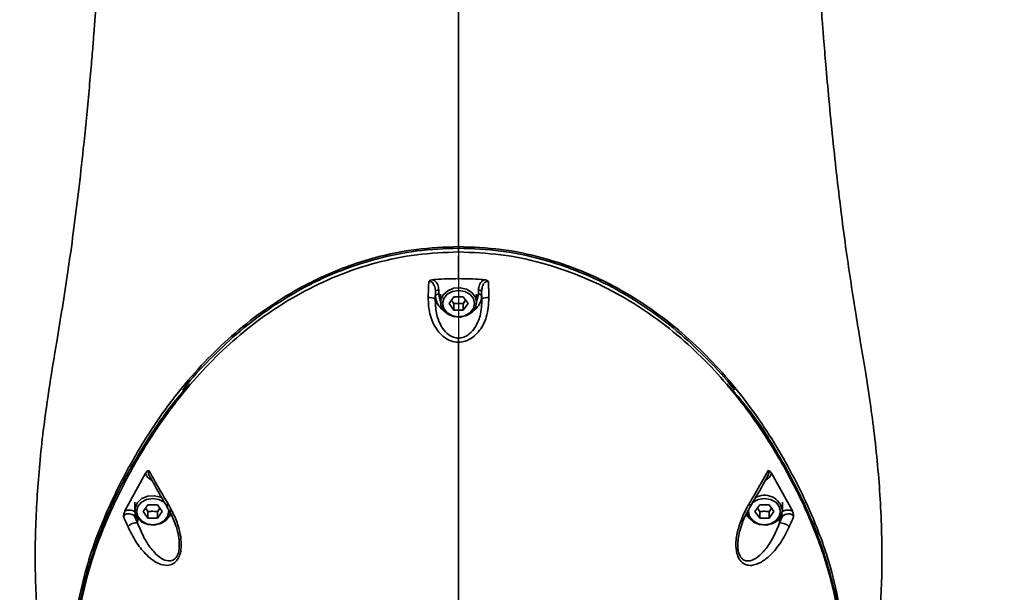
# Model space of a CAD drawing. Header units: millimetres. Extents: x -27 to 8086, y 0 to 7529.
# Tile 29 of 51: x 3354 to 3504, y 4903 to 4990. Entities that reach past the tile are written whole.
import ezdxf

# ---------------------------------------------------------------- set-up
doc = ezdxf.new("R2010")
doc.units = ezdxf.units.MM
doc.header["$LTSCALE"] = 10
doc.header["$PDSIZE"] = -1
doc.linetypes.add('CENTER', pattern=[10.16, 6.35, -1.27, 1.27, -1.27])
doc.layers.add('中心线层', color=1, linetype='CENTER')
doc.dimstyles.new('ISO-25', dxfattribs={"dimtxt": 50, "dimasz": 40, "dimexe": 10, "dimexo": 10, "dimgap": 8, "dimtad": 1, "dimdec": 1, "dimtxsty": 'Standard', "dimcen": 2.5, "dimclrd": 1, "dimclre": 1, "dimclrt": 3, "dimadec": 0, "dimazin": 0, "dimtfac": 1, "dimtdec": 1, "dimtmove": 0, "dimatfit": 3, "dimfxl": 1, "dimarcsym": 0})

# ---------------------------------------------------------------- blocks, each defined once
blk = doc.blocks.new('*D179')
at = {"layer": 'Defpoints', "color": 0, "linetype": 'ByBlock', "transparency": 16777216}
for p in [(3578.78, 5388.28), (3464.89, 4898.28), (3661.71, 4898.28)]:
    blk.add_point(p, dxfattribs=at)
at = {"layer": '中心线层', "color": 1, "linetype": 'ByBlock', "lineweight": -2, "transparency": 16777216}
for p, q in [((3588.78, 5388.28), (3671.71, 5388.28)), ((3661.71, 5348.28), (3661.71, 4938.28)), ((3474.89, 4898.28), (3671.71, 4898.28))]:
    blk.add_line(p, q, dxfattribs=at)
at = {"layer": '中心线层', "color": 1, "linetype": 'ByBlock', "transparency": 16777216}
for points in [[(3655.04, 5348.28), (3668.37, 5348.28), (3661.71, 5388.28)], [(3655.04, 4938.28), (3668.37, 4938.28), (3661.71, 4898.28)]]:
    blk.add_solid(points, dxfattribs=at)
at = {"layer": '中心线层', "color": 3, "linetype": 'ByBlock', "transparency": 16777216, "insert": (3628.43, 5143.28), "char_height": 50, "attachment_point": 5, "rotation": 90}
blk.add_mtext('490', dxfattribs=at)
blk = doc.blocks.new('*D184')
at = {"layer": 'Defpoints', "color": 0, "linetype": 'ByBlock', "transparency": 16777216}
for p in [(2267.4, 5884.78), (3420.84, 5884.78), (3420.84, 4680.78)]:
    blk.add_point(p, dxfattribs=at)
at = {"layer": '中心线层', "color": 1, "linetype": 'ByBlock', "lineweight": -2, "transparency": 16777216}
for p, q in [((3410.84, 5884.78), (2257.4, 5884.78)), ((2267.4, 4720.78), (2267.4, 5844.78)), ((3410.84, 4680.78), (2257.4, 4680.78))]:
    blk.add_line(p, q, dxfattribs=at)
at = {"layer": '中心线层', "color": 1, "linetype": 'ByBlock', "transparency": 16777216}
for points in [[(2260.74, 5844.78), (2274.07, 5844.78), (2267.4, 5884.78)], [(2260.74, 4720.78), (2274.07, 4720.78), (2267.4, 4680.78)]]:
    blk.add_solid(points, dxfattribs=at)
at = {"layer": '中心线层', "color": 3, "linetype": 'ByBlock', "transparency": 16777216, "insert": (2234.12, 5282.78), "char_height": 50, "attachment_point": 5, "rotation": 90}
blk.add_mtext('1204', dxfattribs=at)

msp = doc.modelspace()

# ---------------------------------------------------------------- linework, layer by layer
at = {"linetype": 'Continuous', "lineweight": 35}
for p, q in [((3420.84, 4954.88), (3420.84, 4955.45)), ((3420.84, 4954.3), (3420.84, 4950.8)), ((3417.31, 4948.79), (3417.27, 4947.7)), ((3417.31, 4948.14), (3417.31, 4948.79)), ((3417.81, 4949.07), (3417.81, 4948.42)), ((3423.86, 4948.42), (3423.86, 4949.07)), ((3424.4, 4947.7), (3424.36, 4948.79)), ((3424.36, 4948.79), (3424.36, 4948.14)), ((3417.27, 4947.7), (3417.31, 4948.14)), ((3418.09, 4948.42), (3418.09, 4947.15)), ((3419.39, 4946.98), (3420.12, 4948.01)), ((3420.12, 4948.01), (3421.56, 4948.01)), ((3421.56, 4948.01), (3422.28, 4946.98)), ((3421.56, 4946.96), (3421.91, 4947.51)), ((3423.59, 4947.15), (3423.59, 4948.42)), ((3424.4, 4947.7), (3424.36, 4948.14)), ((3420.12, 4945.96), (3419.39, 4946.98)), ((3420.12, 4946.96), (3420.12, 4945.96)), ((3421.56, 4945.96), (3420.12, 4945.96)), ((3422.28, 4946.98), (3421.56, 4945.96)), ((3421.56, 4946.96), (3421.56, 4945.96)), ((3373.02, 4921.05), (3369.85, 4915.3)), ((3374.01, 4919.95), (3373.64, 4920.2)), ((3468.03, 4920.2), (3467.69, 4919.96)), ((3471.83, 4915.3), (3468.66, 4921.05)), ((3371.36, 4916.64), (3371.36, 4915.38)), ((3372.67, 4915.21), (3373.39, 4916.23)), ((3373.39, 4916.23), (3374.83, 4916.23)), ((3374.83, 4916.23), (3375.55, 4915.21)), ((3374.83, 4915.18), (3375.18, 4915.73)), ((3376.56, 4915.21), (3376.51, 4915.62)), ((3466.12, 4915.21), (3466.84, 4916.23)), ((3466.84, 4916.23), (3468.29, 4916.23)), ((3468.29, 4916.23), (3469.01, 4915.21)), ((3468.29, 4915.18), (3468.64, 4915.73)), ((3470.32, 4915.38), (3470.32, 4916.64)), ((3371.35, 4914.5), (3371.8, 4913.46)), ((3371.75, 4914.22), (3371.35, 4914.5)), ((3373.39, 4914.18), (3372.67, 4915.21)), ((3373.39, 4915.18), (3373.39, 4914.18)), ((3374.83, 4914.18), (3373.39, 4914.18)), ((3375.55, 4915.21), (3374.83, 4914.18)), ((3374.83, 4915.18), (3374.83, 4914.18)), ((3376.98, 4914.69), (3376.47, 4914.23)), ((3465.2, 4914.23), (3464.71, 4914.68)), ((3466.84, 4914.18), (3466.12, 4915.21)), ((3466.84, 4915.18), (3466.84, 4914.18)), ((3468.29, 4914.18), (3466.84, 4914.18)), ((3469.01, 4915.21), (3468.29, 4914.18)), ((3468.29, 4915.18), (3468.29, 4914.18)), ((3469.87, 4913.46), (3470.32, 4914.5)), ((3470.32, 4914.5), (3469.93, 4914.22)), ((3371.8, 4913.46), (3371.84, 4914.11)), ((3469.87, 4913.46), (3469.83, 4914.11))]:
    msp.add_line(p, q, dxfattribs=at)
at = {"linetype": 'Continuous', "lineweight": 35, "flags": 128}
for points in [[(3417.81, 4949.07), (3417.72, 4949.06), (3417.63, 4949.05), (3417.54, 4949.02), (3417.47, 4948.99), (3417.41, 4948.95), (3417.36, 4948.9), (3417.33, 4948.85), (3417.31, 4948.79)], [(3423.59, 4947.15), (3423.4, 4946.34), (3422.87, 4945.64), (3422.06, 4945.14), (3421.09, 4944.91), (3420.08, 4944.99), (3419.18, 4945.36), (3418.5, 4945.97), (3418.13, 4946.74), (3418.13, 4947.57), (3418.5, 4948.34), (3419.18, 4948.95), (3420.08, 4949.32), (3421.09, 4949.4), (3422.06, 4949.17), (3422.87, 4948.67), (3423.4, 4947.97), (3423.59, 4947.15)], [(3423.29, 4946.98), (3423.1, 4947.75), (3422.57, 4948.4), (3421.77, 4948.84), (3420.84, 4948.99), (3419.9, 4948.84), (3419.1, 4948.4), (3418.57, 4947.75), (3418.39, 4946.98), (3418.57, 4946.21), (3419.1, 4945.56), (3419.9, 4945.13), (3420.84, 4944.98), (3421.77, 4945.13), (3422.57, 4945.56), (3423.1, 4946.21), (3423.29, 4946.98)], [(3423.86, 4949.07), (3423.96, 4949.06), (3424.05, 4949.05), (3424.13, 4949.02), (3424.21, 4948.99), (3424.27, 4948.95), (3424.32, 4948.9), (3424.35, 4948.85), (3424.36, 4948.79)], [(3417.81, 4948.42), (3417.72, 4948.41), (3417.63, 4948.4), (3417.54, 4948.37), (3417.47, 4948.34), (3417.41, 4948.3), (3417.36, 4948.25), (3417.33, 4948.2), (3417.31, 4948.14)], [(3417.81, 4948.42), (3417.99, 4947.57), (3418.09, 4947.38)], [(3423.59, 4947.38), (3423.68, 4947.57), (3423.86, 4948.42)], [(3423.86, 4948.42), (3423.96, 4948.41), (3424.05, 4948.4), (3424.13, 4948.37), (3424.21, 4948.34), (3424.27, 4948.3), (3424.32, 4948.25), (3424.35, 4948.2), (3424.36, 4948.14)], [(3420.84, 4941.08), (3420.84, 4941.17), (3420.84, 4941.26), (3420.84, 4941.35), (3420.84, 4941.43), (3420.84, 4941.51), (3420.84, 4941.58), (3420.84, 4941.65), (3420.84, 4941.71)], [(3376.86, 4915.38), (3376.67, 4914.57), (3376.14, 4913.86), (3375.33, 4913.36), (3374.36, 4913.14), (3373.36, 4913.21), (3372.45, 4913.58), (3371.77, 4914.19), (3371.41, 4914.97), (3371.41, 4915.79), (3371.77, 4916.57), (3372.45, 4917.18), (3373.36, 4917.55), (3374.36, 4917.62), (3375.33, 4917.4), (3375.51, 4917.32)], [(3376.09, 4916.39), (3375.84, 4916.63), (3375.05, 4917.06), (3374.11, 4917.21), (3373.17, 4917.06), (3372.38, 4916.63), (3371.84, 4915.98), (3371.66, 4915.21), (3371.84, 4914.44), (3372.38, 4913.79), (3373.17, 4913.35), (3374.11, 4913.2), (3375.05, 4913.35), (3375.84, 4913.79), (3376.37, 4914.44), (3376.56, 4915.21), (3376.56, 4915.21)], [(3470.02, 4915.21), (3469.83, 4915.98), (3469.3, 4916.63), (3468.5, 4917.06), (3467.57, 4917.21), (3466.63, 4917.06), (3465.83, 4916.63), (3465.66, 4916.47)], [(3470.32, 4915.38), (3470.13, 4914.57), (3469.6, 4913.86), (3468.79, 4913.36), (3467.82, 4913.14), (3466.81, 4913.21), (3465.91, 4913.58), (3465.23, 4914.19), (3464.86, 4914.97), (3464.84, 4915.05)], [(3465.16, 4915.59), (3465.12, 4915.21), (3465.3, 4914.44), (3465.83, 4913.79), (3466.63, 4913.35), (3467.57, 4913.2), (3468.5, 4913.35), (3469.3, 4913.79), (3469.83, 4914.44), (3470.02, 4915.21), (3470.02, 4915.21)]]:
    msp.add_lwpolyline(points, dxfattribs=at)
at = {"linetype": 'Continuous', "lineweight": 35}
for centre, radius, start, end in [((3416.39, 4945.89), 2.01, 63.8941, 95.5947), ((3420.05, 4948.24), 2.74, 182.0132, 234.9314), ((3421.63, 4948.24), 2.74, 305.0686, 357.9868), ((3425.29, 4945.89), 2.01, 84.4049, 116.109), ((3467.57, 4914.92), 2.78, 9.5096, 121.4128), ((3376.79, 4916.04), 0.484, 133.2766, 203.7), ((3464.89, 4916.04), 0.483, 336.1555, 46.7452), ((3372.12, 4914.4), 0.77, 149.1689, 172.5785), ((3469.56, 4914.4), 0.771, 7.4306, 30.9218), ((3371.6, 4911.85), 1.63, 82.9534, 140.9754), ((3470.07, 4911.84), 1.63, 39.0271, 97.0398)]:
    msp.add_arc(centre, radius, start, end, dxfattribs=at)
for points, knots in [([(3377.86, 5419.56), (3377.03, 5418.4), (3375.24, 5415.91), (3372.94, 5411.83), (3371.04, 5407.85), (3369.4, 5403.57), (3368.09, 5399.22), (3367, 5394.58), (3366.13, 5389.44), (3365.51, 5383.77), (3365.17, 5378.29), (3365.01, 5373.13), (3364.98, 5367.77), (3365.09, 5361.77), (3365.37, 5354.92), (3365.8, 5347.57), (3366.3, 5340.06), (3366.78, 5332.75), (3367.18, 5326.14), (3367.49, 5320.43), (3367.74, 5315.76), (3367.93, 5311.91), (3368.09, 5308.32), (3368.28, 5304.19), (3368.49, 5299.08), (3368.73, 5292.99), (3368.97, 5286.15), (3369.2, 5278.79), (3369.41, 5271.21), (3369.6, 5263.62), (3369.77, 5256.04), (3370.04, 5242.1), (3370.34, 5222.21), (3370.54, 5196.69), (3370.58, 5172.22), (3370.5, 5152.36), (3370.37, 5136.74), (3370.24, 5124.82), (3370.06, 5112.35), (3369.83, 5099.06), (3369.52, 5084.91), (3369.12, 5069.86), (3368.62, 5054.02), (3368.09, 5040.03), (3367.59, 5028.53), (3367.18, 5020.01), (3366.76, 5012.43), (3366.36, 5005.76), (3365.99, 5000.05), (3365.7, 4995.89), (3365.5, 4993.09), (3365.37, 4991.44), (3365.26, 4990), (3365.13, 4988.35), (3364.95, 4986.06), (3364.68, 4982.84), (3364.34, 4978.98), (3363.94, 4974.83), (3363.43, 4969.84), (3362.8, 4964.17), (3362.01, 4957.9), (3361.19, 4952.02), (3360.33, 4946.48), (3359.38, 4940.74), (3358.33, 4934.45), (3357.44, 4928.24), (3356.84, 4922.59), (3356.45, 4917.69), (3356.21, 4912.85), (3356.14, 4908.63), (3356.19, 4905), (3356.32, 4901.92), (3356.54, 4898.69), (3356.89, 4895.42), (3357.3, 4892.53), (3357.74, 4890.04), (3358.26, 4887.56), (3358.92, 4884.84), (3359.77, 4881.95), (3360.64, 4879.37), (3361.49, 4877.13), (3362.41, 4874.93), (3363.63, 4872.29), (3365.26, 4869.16), (3367.2, 4865.95), (3369.14, 4863.12), (3371.13, 4860.5), (3373.31, 4857.92), (3375.92, 4855.15), (3378.93, 4852.37), (3381.83, 4849.94), (3383.83, 4848.63), (3384.57, 4848.14)], [0, 0, 0, 0, 0.0072827, 0.0155421, 0.0239023, 0.0319123, 0.0401683, 0.0471801, 0.0566268, 0.0679436, 0.0781995, 0.0871866, 0.0961327, 0.107048, 0.1189343, 0.1314205, 0.1445031, 0.1572507, 0.1686769, 0.1782288, 0.186306, 0.1924978, 0.1978552, 0.2045566, 0.2135299, 0.2238896, 0.2355464, 0.248397, 0.2613272, 0.2741525, 0.2870115, 0.2998763, 0.3450887, 0.3882474, 0.4296986, 0.4696067, 0.4893142, 0.5091245, 0.5302688, 0.5527843, 0.5767486, 0.602296, 0.6293663, 0.6573855, 0.6735242, 0.6879347, 0.7007854, 0.712143, 0.7219194, 0.7299331, 0.733354, 0.7361735, 0.7383842, 0.7406737, 0.7446146, 0.750135, 0.757157, 0.7643691, 0.7713901, 0.7827272, 0.7935047, 0.8036804, 0.8131846, 0.8222728, 0.8334821, 0.8456516, 0.854476, 0.8626482, 0.8711163, 0.8800565, 0.8853328, 0.8908519, 0.8966647, 0.9028204, 0.9086681, 0.9127249, 0.9162916, 0.9217132, 0.9273753, 0.932099, 0.9359107, 0.9396636, 0.9442122, 0.9507401, 0.9575989, 0.9632544, 0.9682261, 0.9744024, 0.9806059, 0.9877838, 0.995494, 1, 1, 1, 1]), ([(3456.62, 4847.78), (3457.5, 4848.37), (3459.78, 4849.89), (3463.07, 4852.63), (3466.36, 4855.75), (3469.02, 4858.65), (3471.15, 4861.26), (3473.07, 4863.87), (3475.02, 4866.81), (3476.92, 4870.08), (3478.53, 4873.29), (3479.77, 4876.1), (3480.84, 4878.81), (3481.88, 4881.84), (3482.78, 4884.93), (3483.45, 4887.71), (3483.93, 4890.03), (3484.37, 4892.52), (3484.79, 4895.42), (3485.13, 4898.69), (3485.36, 4901.93), (3485.52, 4905.86), (3485.53, 4910.43), (3485.35, 4915.72), (3484.99, 4920.99), (3484.47, 4926.15), (3483.8, 4931.36), (3483.03, 4936.37), (3482.25, 4941.03), (3481.23, 4947.16), (3479.97, 4955.39), (3478.58, 4966.43), (3477.61, 4975.93), (3476.97, 4983.09), (3476.64, 4987.08), (3476.41, 4990.01), (3476.22, 4992.48), (3476.03, 4995.14), (3475.8, 4998.37), (3475.51, 5002.71), (3475.16, 5008.23), (3474.77, 5014.97), (3474.39, 5022.18), (3473.84, 5033.74), (3473.21, 5049.43), (3472.56, 5069.05), (3472.07, 5088.19), (3471.7, 5106.7), (3471.43, 5124.64), (3471.26, 5140.38), (3471.17, 5154), (3471.12, 5165.74), (3471.11, 5177.75), (3471.13, 5190.38), (3471.19, 5203.83), (3471.31, 5218.14), (3471.49, 5233.3), (3471.72, 5246.92), (3471.96, 5258.72), (3472.18, 5268.15), (3472.42, 5277), (3472.66, 5284.98), (3472.91, 5292.09), (3473.13, 5297.64), (3473.3, 5301.8), (3473.42, 5304.73), (3473.53, 5307.31), (3473.63, 5309.5), (3473.72, 5311.37), (3473.81, 5313.27), (3473.93, 5315.59), (3474.12, 5319.23), (3474.39, 5324.21), (3474.76, 5330.53), (3475.2, 5337.53), (3475.69, 5344.84), (3476.15, 5352.13), (3476.49, 5359.05), (3476.65, 5364.95), (3476.69, 5369.76), (3476.64, 5373.76), (3476.52, 5377.74), (3476.28, 5381.96), (3475.91, 5386.23), (3475.4, 5390.19), (3474.85, 5393.49), (3474.27, 5396.3), (3473.64, 5398.9), (3472.89, 5401.55), (3471.98, 5404.34), (3470.9, 5407.14), (3469.51, 5410.27), (3467.5, 5414.05), (3465.64, 5417.17), (3464.45, 5418.69), (3464.3, 5418.89)], [0, 0, 0, 0, 0.005437, 0.014069, 0.021987, 0.028737, 0.03434, 0.039275, 0.045281, 0.052289, 0.058496, 0.063541, 0.067907, 0.073402, 0.080219, 0.084792, 0.088368, 0.092429, 0.098283, 0.104445, 0.110266, 0.115791, 0.125687, 0.135105, 0.143994, 0.153212, 0.161719, 0.171044, 0.179079, 0.185835, 0.202871, 0.221889, 0.24266, 0.251639, 0.258542, 0.263104, 0.266609, 0.27115, 0.276694, 0.283126, 0.293281, 0.304838, 0.317498, 0.330014, 0.363757, 0.39741, 0.429916, 0.461195, 0.491628, 0.521256, 0.541313, 0.560934, 0.581002, 0.602432, 0.625231, 0.649467, 0.675232, 0.702407, 0.718821, 0.735304, 0.750374, 0.763879, 0.775953, 0.786588, 0.792147, 0.797145, 0.801529, 0.805253, 0.808299, 0.811066, 0.814969, 0.820124, 0.829579, 0.84035, 0.852377, 0.865256, 0.877671, 0.889519, 0.900723, 0.908483, 0.915229, 0.922306, 0.930229, 0.93873, 0.945833, 0.951848, 0.956659, 0.96084, 0.965723, 0.970795, 0.976144, 0.981754, 0.990102, 0.998709, 1, 1, 1, 1]), ([(3420.84, 5340.38), (3420.84, 5337.46), (3420.84, 5331.65), (3420.84, 5322.89), (3420.84, 5314.09), (3420.84, 5305.56), (3420.84, 5297.77), (3420.84, 5291.16), (3420.84, 5285.64), (3420.84, 5280.97), (3420.84, 5276.79), (3420.84, 5272.92), (3420.84, 5267.44), (3420.84, 5259.82), (3420.84, 5249.76), (3420.84, 5238.9), (3420.84, 5226.27), (3420.84, 5212.31), (3420.84, 5197.08), (3420.84, 5181.98), (3420.84, 5166.81), (3420.84, 5151.89), (3420.84, 5137.3), (3420.84, 5123.14), (3420.84, 5109.09), (3420.84, 5095.04), (3420.84, 5080.7), (3420.84, 5066.04), (3420.84, 5054.31), (3420.84, 5045.85), (3420.84, 5040.8), (3420.84, 5036.15), (3420.84, 5031.84), (3420.84, 5027.68), (3420.84, 5023.35), (3420.84, 5018.49), (3420.84, 5013.48), (3420.84, 5008.25), (3420.84, 5002.82), (3420.84, 4996.62), (3420.84, 4989.86), (3420.84, 4980.65), (3420.84, 4969.25), (3420.84, 4960.22), (3420.84, 4955.7)], [0, 0, 0, 0, 0.022817, 0.045494, 0.068514, 0.091557, 0.112033, 0.129251, 0.143049, 0.155018, 0.165682, 0.175566, 0.185194, 0.208296, 0.234881, 0.263575, 0.292817, 0.33322, 0.372337, 0.411331, 0.450769, 0.490489, 0.527503, 0.564335, 0.600737, 0.636868, 0.673753, 0.712389, 0.751089, 0.765128, 0.778317, 0.790412, 0.801355, 0.811853, 0.822811, 0.835136, 0.849735, 0.861869, 0.875897, 0.892135, 0.910299, 0.92869, 0.964277, 1, 1, 1, 1]), ([(3420.84, 4955.7), (3418.68, 4955.61), (3414.37, 4955.44), (3408.77, 4954.27), (3404.08, 4952.8), (3400.2, 4951.22), (3395.94, 4949.08), (3391.34, 4946.22), (3386.68, 4942.59), (3382.42, 4938.56), (3378.23, 4933.84), (3374.14, 4928.28), (3370.35, 4921.98), (3367.39, 4915.98), (3365.14, 4910.41), (3363.56, 4905.28), (3362.47, 4900.07), (3361.8, 4894.22), (3361.84, 4887.76), (3362.71, 4880.76), (3364.54, 4873.9), (3367.38, 4867.26), (3370.97, 4861.26), (3374.07, 4857.74), (3375.49, 4856.14)], [0, 0, 0, 0, 0.042192, 0.084205, 0.112324, 0.140479, 0.168738, 0.210142, 0.253175, 0.294314, 0.337258, 0.392564, 0.44912, 0.504922, 0.546867, 0.589128, 0.631185, 0.673036, 0.729302, 0.785207, 0.84092, 0.896623, 0.952791, 1, 1, 1, 1]), ([(3418.45, 4836.63), (3416.79, 4836.69), (3412.69, 4836.85), (3406.28, 4838.04), (3399.34, 4840.04), (3392.8, 4842.81), (3386.73, 4846.23), (3381.23, 4850.24), (3376.09, 4854.99), (3371.49, 4860.51), (3367.64, 4866.78), (3364.84, 4873.4), (3363.01, 4880.23), (3362.14, 4887.2), (3362.09, 4894.23), (3363.02, 4901.21), (3364.78, 4908.09), (3367.39, 4914.77), (3370.62, 4921.3), (3374.4, 4927.58), (3378.48, 4933.13), (3382.66, 4937.83), (3386.9, 4941.84), (3391.53, 4945.46), (3396.67, 4948.65), (3402.2, 4951.31), (3408.16, 4953.31), (3414.42, 4954.62), (3418.7, 4954.79), (3420.84, 4954.88)], [0, 0, 0, 0, 0.024504, 0.060573, 0.096731, 0.132958, 0.169129, 0.205393, 0.241369, 0.283423, 0.325693, 0.36757, 0.40948, 0.451561, 0.493905, 0.536019, 0.578076, 0.620432, 0.662466, 0.705073, 0.74672, 0.779038, 0.809982, 0.842333, 0.87344, 0.905063, 0.93686, 0.968369, 1, 1, 1, 1]), ([(3378.69, 4933.77), (3378.77, 4933.88), (3379.97, 4935.51), (3382.69, 4938.39), (3386.89, 4942.42), (3391.54, 4946.03), (3396.66, 4949.23), (3402.2, 4951.88), (3408.16, 4953.89), (3414.42, 4955.2), (3418.7, 4955.37), (3420.84, 4955.45)], [0, 0, 0, 0, 0.008461, 0.134979, 0.256119, 0.382764, 0.504543, 0.628339, 0.752821, 0.876172, 1, 1, 1, 1]), ([(3475.33, 4870.11), (3475.91, 4871.38), (3477.48, 4874.85), (3478.94, 4880.8), (3479.85, 4887.82), (3479.88, 4894.87), (3478.94, 4901.87), (3477.17, 4908.75), (3474.77, 4914.89), (3472.15, 4920.35), (3469.45, 4925.16), (3466.44, 4929.79), (3463.04, 4934.29), (3459.27, 4938.54), (3455, 4942.58), (3450.34, 4946.21), (3445.19, 4949.43), (3439.64, 4952.09), (3433.66, 4954.1), (3427.35, 4955.44), (3423.01, 4955.61), (3420.84, 4955.7)], [0, 0, 0, 0, 0.03708, 0.10136, 0.165195, 0.229937, 0.293969, 0.357479, 0.421984, 0.470032, 0.51785, 0.56659, 0.613423, 0.662791, 0.710074, 0.759316, 0.806701, 0.854933, 0.902819, 0.951296, 1, 1, 1, 1]), ([(3420.84, 4955.45), (3423, 4955.37), (3427.31, 4955.19), (3433.57, 4953.87), (3439.51, 4951.86), (3445.02, 4949.22), (3450.14, 4946.02), (3454.8, 4942.41), (3458.99, 4938.37), (3461.74, 4935.49), (3462.93, 4933.85), (3463, 4933.75)], [0, 0, 0, 0, 0.124727, 0.248923, 0.371662, 0.495371, 0.616982, 0.743435, 0.864928, 0.991845, 1, 1, 1, 1]), ([(3420.84, 4954.88), (3423, 4954.79), (3427.31, 4954.62), (3433.57, 4953.3), (3439.51, 4951.29), (3445.02, 4948.65), (3450.15, 4945.45), (3454.79, 4941.84), (3459.03, 4937.82), (3463.55, 4932.73), (3468.12, 4926.36), (3472.45, 4918.74), (3475.98, 4910.83), (3478.43, 4902.66), (3479.58, 4894.75), (3479.54, 4887.26), (3478.68, 4880.26), (3476.84, 4873.4), (3474.03, 4866.76), (3470.16, 4860.48), (3465.32, 4854.68), (3459.55, 4849.46), (3452.96, 4844.96), (3445.63, 4841.27), (3437.72, 4838.58), (3430.18, 4836.95), (3425.3, 4836.74), (3423.26, 4836.65)], [0, 0, 0, 0, 0.031892, 0.063648, 0.095032, 0.126663, 0.157758, 0.190092, 0.221157, 0.253608, 0.303468, 0.354268, 0.405081, 0.455309, 0.505776, 0.548341, 0.590295, 0.63254, 0.674715, 0.716806, 0.759126, 0.801245, 0.843463, 0.885552, 0.927891, 0.969817, 1, 1, 1, 1]), ([(3416.19, 4947.89), (3416.21, 4948.55), (3416.25, 4949.38), (3416.28, 4950.21), (3416.28, 4950.38)], [0, 0, 0, 0, 0.7940023, 1, 1, 1, 1]), ([(3416.28, 4950.38), (3416.29, 4950.38), (3416.37, 4950.45), (3416.56, 4950.58), (3416.79, 4950.62), (3416.9, 4950.64)], [0, 0, 0, 0, 0.009503, 0.47921, 1, 1, 1, 1]), ([(3417.31, 4948.79), (3417.3, 4949.05), (3417.27, 4949.46), (3417.06, 4949.94), (3416.82, 4950.23), (3416.58, 4950.36), (3416.4, 4950.39), (3416.31, 4950.38), (3416.29, 4950.38), (3416.28, 4950.38)], [0, 0, 0, 0, 0.36552, 0.596252, 0.758473, 0.879135, 0.96293, 0.995889, 1, 1, 1, 1]), ([(3420.84, 4950.8), (3419.67, 4950.78), (3418.35, 4950.75), (3417.05, 4950.65), (3416.9, 4950.64)], [0, 0, 0, 0, 0.889136, 1, 1, 1, 1]), ([(3416.9, 4950.64), (3416.93, 4950.62), (3417.11, 4950.54), (3417.4, 4950.29), (3417.74, 4949.78), (3417.78, 4949.33), (3417.81, 4949.07)], [0, 0, 0, 0, 0.0511674, 0.2702642, 0.560634, 1, 1, 1, 1]), ([(3424.77, 4950.64), (3424.63, 4950.65), (3423.32, 4950.75), (3422.01, 4950.78), (3420.84, 4950.8)], [0, 0, 0, 0, 0.110859, 1, 1, 1, 1]), ([(3423.86, 4949.07), (3423.89, 4949.33), (3423.94, 4949.78), (3424.27, 4950.29), (3424.57, 4950.54), (3424.74, 4950.62), (3424.77, 4950.64)], [0, 0, 0, 0, 0.439374, 0.72976, 0.948869, 1, 1, 1, 1]), ([(3425.39, 4950.38), (3425.39, 4950.38), (3425.32, 4950.39), (3425.23, 4950.39), (3425.06, 4950.34), (3424.85, 4950.23), (3424.62, 4949.95), (3424.4, 4949.46), (3424.38, 4949.05), (3424.36, 4948.79)], [0, 0, 0, 0, 0.004089, 0.087455, 0.120847, 0.241515, 0.403742, 0.634482, 1, 1, 1, 1]), ([(3424.77, 4950.64), (3424.89, 4950.62), (3425.11, 4950.58), (3425.31, 4950.45), (3425.39, 4950.38), (3425.39, 4950.38)], [0, 0, 0, 0, 0.52078, 0.990498, 1, 1, 1, 1]), ([(3425.39, 4950.38), (3425.41, 4949.79), (3425.44, 4948.96), (3425.48, 4948.13), (3425.48, 4947.89)], [0, 0, 0, 0, 0.711206, 1, 1, 1, 1]), ([(3420.84, 4941.08), (3420.84, 4941.08), (3420.43, 4941.08), (3419.62, 4941.23), (3418.41, 4941.94), (3417.22, 4943.31), (3416.3, 4945.39), (3416.23, 4947.05), (3416.19, 4947.89)], [0, 0, 0, 0, 0.000007, 0.131971, 0.262741, 0.452893, 0.72265, 1, 1, 1, 1]), ([(3417.27, 4947.7), (3417.29, 4946.97), (3417.34, 4945.53), (3418.01, 4943.71), (3418.93, 4942.49), (3419.82, 4941.89), (3420.45, 4941.72), (3420.77, 4941.71), (3420.84, 4941.71)], [0, 0, 0, 0, 0.289413, 0.567014, 0.755416, 0.87914, 0.975209, 1, 1, 1, 1]), ([(3419.77, 4947.51), (3419.77, 4947.51), (3419.89, 4947.36), (3420, 4947.15), (3420.12, 4946.96)], [0, 0, 0, 0, 0.038259, 1, 1, 1, 1]), ([(3425.48, 4947.89), (3425.42, 4946.89), (3425.32, 4945.12), (3424.27, 4943.04), (3423.09, 4941.81), (3421.94, 4941.2), (3421.18, 4941.08), (3420.84, 4941.08), (3420.84, 4941.08)], [0, 0, 0, 0, 0.331138, 0.579997, 0.753475, 0.888665, 0.999993, 1, 1, 1, 1]), ([(3420.84, 4941.71), (3421.11, 4941.74), (3421.71, 4941.81), (3422.61, 4942.38), (3423.52, 4943.48), (3424.3, 4945.3), (3424.37, 4946.82), (3424.4, 4947.7)], [0, 0, 0, 0, 0.101436, 0.228614, 0.399514, 0.654445, 1, 1, 1, 1]), ([(3420.12, 4946.96), (3420.3, 4946.98), (3420.73, 4947.04), (3421.22, 4947.01), (3421.51, 4946.96), (3421.56, 4946.96)], [0, 0, 0, 0, 0.388748, 0.899654, 1, 1, 1, 1]), ([(3420.84, 4941.08), (3420.84, 4937.99), (3420.84, 4931.82), (3420.84, 4922.52), (3420.84, 4913.17), (3420.84, 4903.82), (3420.84, 4894.55), (3420.84, 4885.44), (3420.84, 4877.48), (3420.84, 4870.71), (3420.84, 4864.87), (3420.84, 4859.21), (3420.84, 4853.74), (3420.84, 4848.88), (3420.84, 4844.97), (3420.84, 4841.95), (3420.84, 4839.8), (3420.84, 4838.39), (3420.84, 4837.56), (3420.84, 4837.28), (3420.84, 4837.16)], [0, 0, 0, 0, 0.064178, 0.128343, 0.192491, 0.256493, 0.32058, 0.384625, 0.448986, 0.494832, 0.53993, 0.58905, 0.642974, 0.696614, 0.749595, 0.80286, 0.856116, 0.909363, 0.962682, 1, 1, 1, 1]), ([(3379.79, 4934.73), (3379.27, 4934.15), (3377, 4931.63), (3373.64, 4926.79), (3369.73, 4920.28), (3366.56, 4913.49), (3364.12, 4906.46), (3362.59, 4899.96), (3362.35, 4895.77), (3362.26, 4894.07)], [0, 0, 0, 0, 0.049434, 0.214977, 0.381148, 0.547287, 0.712785, 0.882923, 1, 1, 1, 1]), ([(3479.41, 4894.59), (3479.36, 4895.73), (3479.18, 4898.99), (3478.05, 4904.33), (3476.18, 4910.54), (3473.38, 4917.25), (3469.56, 4924.35), (3465.65, 4930.46), (3462.71, 4933.71), (3461.82, 4934.7)], [0, 0, 0, 0, 0.078949, 0.227125, 0.375493, 0.523285, 0.718863, 0.914804, 1, 1, 1, 1]), ([(3373.02, 4921.05), (3373.09, 4921.14), (3373.24, 4921.34), (3373.43, 4921.44), (3373.53, 4921.48), (3373.53, 4921.48)], [0, 0, 0, 0, 0.464123, 0.993116, 1, 1, 1, 1]), ([(3373.64, 4920.2), (3373.49, 4920.32), (3373.19, 4920.56), (3373.08, 4920.89), (3373.02, 4921.05)], [0, 0, 0, 0, 0.512447, 1, 1, 1, 1]), ([(3373.53, 4921.48), (3373.51, 4921.42), (3373.44, 4921.28), (3373.44, 4921.09), (3373.49, 4920.87), (3373.55, 4920.76), (3373.61, 4920.66)], [0, 0, 0, 0, 0.2278263, 0.5541075, 0.6386107, 1, 1, 1, 1]), ([(3373.53, 4921.48), (3373.76, 4921.07), (3374.69, 4919.38), (3375.69, 4917.68), (3376.45, 4916.39)], [0, 0, 0, 0, 0.243955, 1, 1, 1, 1]), ([(3373.61, 4920.66), (3374.01, 4919.92), (3374.87, 4918.33), (3375.84, 4916.71), (3376.35, 4915.85)], [0, 0, 0, 0, 0.469442, 1, 1, 1, 1]), ([(3465.22, 4916.39), (3465.51, 4916.88), (3466.53, 4918.59), (3467.47, 4920.27), (3468.14, 4921.48)], [0, 0, 0, 0, 0.286641, 1, 1, 1, 1]), ([(3465.33, 4915.85), (3466.02, 4917.01), (3466.98, 4918.63), (3467.83, 4920.21), (3468.07, 4920.67)], [0, 0, 0, 0, 0.713842, 1, 1, 1, 1]), ([(3468.66, 4921.05), (3468.6, 4920.89), (3468.48, 4920.56), (3468.19, 4920.32), (3468.03, 4920.2)], [0, 0, 0, 0, 0.487592, 1, 1, 1, 1]), ([(3468.07, 4920.67), (3468.12, 4920.76), (3468.22, 4920.93), (3468.23, 4921.15), (3468.21, 4921.33), (3468.17, 4921.42), (3468.14, 4921.48)], [0, 0, 0, 0, 0.356252, 0.634497, 0.770551, 1, 1, 1, 1]), ([(3468.14, 4921.48), (3468.14, 4921.48), (3468.24, 4921.44), (3468.44, 4921.35), (3468.59, 4921.14), (3468.66, 4921.05)], [0, 0, 0, 0, 0.006884, 0.535864, 1, 1, 1, 1]), ([(3376.45, 4916.39), (3376.79, 4915.79), (3377.46, 4914.59), (3378.13, 4912.72), (3378.48, 4910.95), (3378.5, 4909.54), (3378.23, 4908.4), (3377.78, 4907.63), (3377.13, 4907.12), (3376.19, 4906.89), (3374.69, 4907.28), (3373.04, 4908.6), (3371.48, 4910.57), (3370.72, 4912.1), (3370.34, 4912.87)], [0, 0, 0, 0, 0.099765, 0.199137, 0.265059, 0.331436, 0.374594, 0.41807, 0.457282, 0.511473, 0.59523, 0.74304, 0.871453, 1, 1, 1, 1]), ([(3373.04, 4915.74), (3373.04, 4915.73), (3373.16, 4915.59), (3373.28, 4915.38), (3373.39, 4915.18)], [0, 0, 0, 0, 0.038259, 1, 1, 1, 1]), ([(3376.32, 4915.83), (3376.44, 4915.65), (3376.82, 4915.05), (3377.35, 4913.92), (3377.83, 4912.54), (3378.1, 4911.45), (3378.14, 4910.83), (3378.15, 4910.65)], [0, 0, 0, 0, 0.126322, 0.427843, 0.691682, 0.907105, 1, 1, 1, 1]), ([(3471.33, 4912.87), (3470.93, 4912.05), (3470.11, 4910.41), (3468.64, 4908.62), (3467.12, 4907.41), (3465.83, 4906.92), (3464.74, 4907.02), (3463.99, 4907.49), (3463.49, 4908.3), (3463.21, 4909.35), (3463.17, 4910.84), (3463.51, 4912.57), (3464.12, 4914.28), (3464.7, 4915.5), (3465.09, 4916.17), (3465.22, 4916.39)], [0, 0, 0, 0, 0.13767, 0.27513, 0.373533, 0.472626, 0.524871, 0.577556, 0.622728, 0.661684, 0.719404, 0.809397, 0.886101, 0.962961, 1, 1, 1, 1]), ([(3463.49, 4910.33), (3463.52, 4910.65), (3463.56, 4911.37), (3463.84, 4912.51), (3464.29, 4913.81), (3464.81, 4914.95), (3465.2, 4915.6), (3465.35, 4915.83)], [0, 0, 0, 0, 0.149577, 0.341754, 0.571208, 0.843019, 1, 1, 1, 1]), ([(3466.5, 4915.74), (3466.5, 4915.73), (3466.62, 4915.59), (3466.73, 4915.38), (3466.84, 4915.18)], [0, 0, 0, 0, 0.038259, 1, 1, 1, 1]), ([(3369.65, 4914.44), (3369.65, 4914.44), (3369.67, 4914.62), (3369.7, 4914.93), (3369.8, 4915.19), (3369.85, 4915.3)], [0, 0, 0, 0, 0.007042, 0.574128, 1, 1, 1, 1]), ([(3371.35, 4914.5), (3371.23, 4914.59), (3370.98, 4914.77), (3370.58, 4914.88), (3370.3, 4914.88), (3370.09, 4914.84), (3369.95, 4914.78), (3369.79, 4914.67), (3369.71, 4914.56), (3369.66, 4914.46), (3369.65, 4914.44)], [0, 0, 0, 0, 0.231762, 0.456878, 0.588077, 0.651987, 0.785186, 0.815255, 0.96354, 1, 1, 1, 1]), ([(3370.34, 4912.87), (3370.11, 4913.39), (3369.88, 4913.92), (3369.65, 4914.44), (3369.65, 4914.44)], [0, 0, 0, 0, 0.996053, 1, 1, 1, 1]), ([(3369.85, 4915.3), (3369.88, 4915.31), (3370.09, 4915.4), (3370.53, 4915.46), (3371.06, 4915.4), (3371.33, 4915.25), (3371.42, 4915.2)], [0, 0, 0, 0, 0.073071, 0.418053, 0.799536, 1, 1, 1, 1]), ([(3373.39, 4915.18), (3373.57, 4915.21), (3374, 4915.27), (3374.5, 4915.23), (3374.78, 4915.19), (3374.83, 4915.18)], [0, 0, 0, 0, 0.388748, 0.899654, 1, 1, 1, 1]), ([(3466.84, 4915.18), (3467.03, 4915.21), (3467.46, 4915.27), (3467.95, 4915.23), (3468.24, 4915.19), (3468.29, 4915.18)], [0, 0, 0, 0, 0.388748, 0.899654, 1, 1, 1, 1]), ([(3470.27, 4915.21), (3470.36, 4915.26), (3470.63, 4915.4), (3471.14, 4915.46), (3471.59, 4915.4), (3471.79, 4915.31), (3471.83, 4915.3)], [0, 0, 0, 0, 0.191251, 0.577163, 0.926138, 1, 1, 1, 1]), ([(3472.02, 4914.44), (3472.01, 4914.46), (3471.97, 4914.56), (3471.84, 4914.72), (3471.66, 4914.81), (3471.46, 4914.87), (3471.31, 4914.89), (3471.03, 4914.86), (3470.7, 4914.77), (3470.45, 4914.59), (3470.32, 4914.5)], [0, 0, 0, 0, 0.036434, 0.184772, 0.317579, 0.348086, 0.509229, 0.542902, 0.768126, 1, 1, 1, 1]), ([(3472.02, 4914.44), (3471.83, 4914), (3471.61, 4913.48), (3471.37, 4912.95), (3471.33, 4912.87)], [0, 0, 0, 0, 0.837224, 1, 1, 1, 1]), ([(3471.83, 4915.3), (3471.87, 4915.19), (3471.97, 4914.94), (3472.01, 4914.62), (3472.02, 4914.45), (3472.02, 4914.44)], [0, 0, 0, 0, 0.425894, 0.992958, 1, 1, 1, 1]), ([(3371.8, 4913.46), (3372.09, 4912.76), (3372.66, 4911.34), (3373.86, 4909.45), (3375.15, 4908.11), (3376.35, 4907.6), (3377.12, 4907.69), (3377.61, 4908.04), (3377.85, 4908.43), (3378.05, 4908.9), (3378.21, 4909.61), (3378.17, 4910.27), (3378.15, 4910.65)], [0, 0, 0, 0, 0.184794, 0.372906, 0.583351, 0.697998, 0.768526, 0.817408, 0.85912, 0.871025, 0.925471, 1, 1, 1, 1]), ([(3463.51, 4910.33), (3463.5, 4910.01), (3463.49, 4909.44), (3463.69, 4908.69), (3463.92, 4908.26), (3464.2, 4907.94), (3464.45, 4907.77), (3464.88, 4907.64), (3465.6, 4907.66), (3466.61, 4908.24), (3467.8, 4909.45), (3468.94, 4911.18), (3469.56, 4912.69), (3469.87, 4913.46)], [0, 0, 0, 0, 0.063758, 0.113728, 0.1557, 0.170644, 0.221481, 0.238623, 0.309116, 0.449216, 0.592514, 0.793853, 1, 1, 1, 1]), ([(3463.54, 4910.78), (3463.52, 4910.7), (3463.49, 4910.56), (3463.5, 4910.4), (3463.51, 4910.33)], [0, 0, 0, 0, 0.558873, 1, 1, 1, 1])]:
    msp.add_open_spline(points, degree=3, knots=knots, dxfattribs=at)
at = {"layer": '中心线层', "color": 2, "linetype": 'CENTER'}
msp.add_line((3420.84, 5891.16), (3420.84, 4680.53), dxfattribs=at)
at = {"layer": '中心线层', "color": 4, "linetype": 'ByBlock'}
msp.add_circle((3420.84, 4898.28), 996, dxfattribs=at)

# ---------------------------------------------------------------- dimensions: what is measured, and where the dimension line sits
for base, p1, p2, picture, middle in [((2267.4, 5884.78), (3420.84, 4680.78), (3420.84, 5884.78), '*D184', (2234.12, 5282.78)), ((3661.71, 4898.28), (3578.78, 5388.28), (3464.89, 4898.28), '*D179', (3628.43, 5143.28))]:
    dim = msp.add_linear_dim(base=base, p1=p1, p2=p2, angle=90, dimstyle='ISO-25', dxfattribs=at)
    dim.commit()
    dim.dimension.update_dxf_attribs({"geometry": picture, "text_midpoint": middle})

doc.saveas('drawing.dxf')
